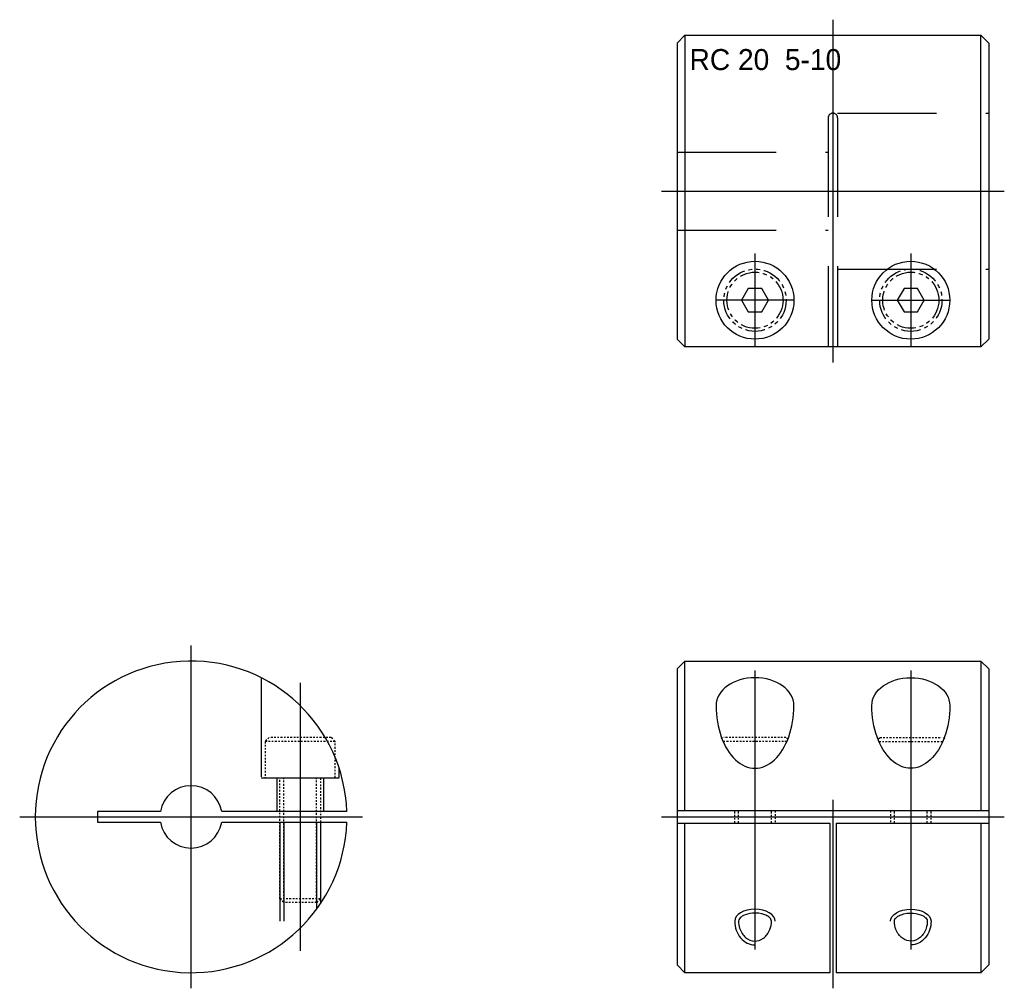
# Model space of a CAD drawing. Extents: x -245.2 to -182, y 408.7 to 470.8.
import ezdxf

# ---------------------------------------------------------------- set-up
doc = ezdxf.new("R2010")
doc.units = 0
doc.header["$MEASUREMENT"] = 0
for name, pattern in [('CENTER', [50.8, 31.75, -6.35, 6.35, -6.35]), ('HIDDEN', [9.525, 6.35, -3.175]), ('PHANTOM', [2.5, 1.25, -0.25, 0.25, -0.25, 0.25, -0.25])]:
    doc.linetypes.add(name, pattern=pattern)
doc.layers.get('0').update_dxf_attribs({"linetype": 'CONTINUOUS'})
for name, color, linetype in [('CENTER', 1, 'CENTER'), ('CONTINUOUS', 7, 'CONTINUOUS'), ('HIDDEN', 2, 'HIDDEN'), ('PHANTOM', 6, 'PHANTOM'), ('THIN', 3, 'CONTINUOUS')]:
    doc.layers.add(name, color=color, linetype=linetype)

msp = doc.modelspace()

# ---------------------------------------------------------------- linework, layer by layer
for p, q in [((-202.502, 420.052), (-202.502, 429.652)), ((-202.502, 409.652), (-202.502, 419.252))]:
    msp.add_line(p, q)
at = {"ltscale": 0.1}
for p, q in [((-236.159, 420.002), (-240.19, 420.002)), ((-240.19, 420.002), (-240.19, 419.302)), ((-224.196, 420.002), (-232.221, 420.002)), ((-240.19, 419.302), (-236.159, 419.302)), ((-232.221, 419.302), (-224.196, 419.302))]:
    msp.add_line(p, q, dxfattribs=at)
for centre in [(-198.002, 452.804), (-188.002, 452.804)]:
    msp.add_circle(centre, 2.5)
for radius, start, end in [(10, 2.00576, 357.99424), (2, 10.07866, 169.92134), (2, 190.07866, 349.92134)]:
    msp.add_arc((-234.19, 419.652), radius, start, end, dxfattribs=at)
for major_axis, ratio, start_param, end_param in [((-2.5, 0), 0.715543, 3.141593, 6.283185), ((0, -4.019), 0.622056, 4.712389, 7.853982)]:
    msp.add_ellipse((-198.002, 426.793), major_axis=major_axis, ratio=ratio, start_param=start_param, end_param=end_param)
at = {"extrusion": (0, 0, -1)}
for major_axis, ratio, start_param, end_param in [((2.5, 0), 0.715543, 3.141593, 6.283185), ((0, -4.019), 0.622056, 4.712389, 7.853982)]:
    msp.add_ellipse((-188.002, 426.793), major_axis=major_axis, ratio=ratio, start_param=start_param, end_param=end_param, dxfattribs=at)
at = {"ltscale": 0.1}
for points, knots in [([(-196.945, 412.963), (-196.945, 413.001), (-196.955, 413.04), (-197.009, 413.133), (-197.055, 413.185), (-197.188, 413.285), (-197.274, 413.333), (-197.599, 413.458), (-197.894, 413.497), (-198.389, 413.454), (-198.593, 413.397), (-198.865, 413.258), (-198.951, 413.185), (-199.044, 413.06), (-199.058, 413.01), (-199.058, 412.963)], [0, 0, 0, 0, 0.329938, 0.329938, 0.659875, 0.659875, 0.989813, 0.989813, 1.718266, 1.718266, 2.288372, 2.288372, 2.735756, 2.735756, 3.141593, 3.141593, 3.141593, 3.141593]), ([(-189.058, 412.963), (-189.058, 413.001), (-189.048, 413.04), (-188.994, 413.133), (-188.949, 413.185), (-188.816, 413.285), (-188.729, 413.333), (-188.404, 413.458), (-188.109, 413.497), (-187.615, 413.454), (-187.41, 413.397), (-187.138, 413.258), (-187.052, 413.185), (-186.96, 413.06), (-186.945, 413.01), (-186.945, 412.963)], [0, 0, 0, 0, 0.329938, 0.329938, 0.659875, 0.659875, 0.989813, 0.989813, 1.718266, 1.718266, 2.288372, 2.288372, 2.735756, 2.735756, 3.141593, 3.141593, 3.141593, 3.141593]), ([(-199.058, 412.963), (-199.058, 412.807), (-199.034, 412.65), (-198.912, 412.265), (-198.774, 412.057), (-198.436, 411.771), (-198.238, 411.693), (-197.839, 411.676), (-197.638, 411.737), (-197.286, 411.992), (-197.137, 412.186), (-196.98, 412.587), (-196.945, 412.775), (-196.945, 412.963)], [1.570796, 1.570796, 1.570796, 1.570796, 1.927458, 1.927458, 2.516377, 2.516377, 3.105296, 3.105296, 3.694215, 3.694215, 4.283134, 4.283134, 4.712389, 4.712389, 4.712389, 4.712389]), ([(-186.945, 412.963), (-186.945, 412.807), (-186.969, 412.65), (-187.092, 412.265), (-187.229, 412.057), (-187.567, 411.771), (-187.766, 411.693), (-188.164, 411.676), (-188.365, 411.737), (-188.718, 411.992), (-188.866, 412.186), (-189.023, 412.587), (-189.058, 412.775), (-189.058, 412.963)], [1.570796, 1.570796, 1.570796, 1.570796, 1.927458, 1.927458, 2.516377, 2.516377, 3.105296, 3.105296, 3.694215, 3.694215, 4.283134, 4.283134, 4.712389, 4.712389, 4.712389, 4.712389])]:
    msp.add_open_spline(points, degree=3, knots=knots, dxfattribs=at)
at = {"layer": 'CENTER'}
for p, q in [((-193.002, 470.804), (-193.002, 448.804)), ((-204.002, 459.804), (-182.002, 459.804)), ((-198.002, 455.804), (-198.002, 449.804)), ((-188.002, 455.804), (-188.002, 449.804)), ((-195.502, 452.804), (-200.502, 452.804)), ((-190.502, 452.804), (-185.502, 452.804)), ((-234.19, 408.652), (-234.19, 430.652)), ((-198.002, 429.042), (-198.002, 411.134)), ((-188.002, 429.042), (-188.002, 411.134)), ((-227.19, 428.251), (-227.19, 411.053)), ((-193.002, 420.752), (-193.002, 408.652)), ((-245.19, 419.652), (-223.19, 419.652)), ((-204.002, 419.652), (-182.002, 419.652))]:
    msp.add_line(p, q, dxfattribs=at)
at = {"layer": 'CONTINUOUS'}
for p, q in [((-202.502, 469.804), (-203.002, 469.304)), ((-202.502, 469.804), (-183.502, 469.804)), ((-202.502, 469.804), (-202.502, 449.804)), ((-183.502, 449.804), (-183.502, 469.804)), ((-183.502, 469.804), (-183.002, 469.304)), ((-203.002, 469.304), (-203.002, 450.304)), ((-183.002, 469.304), (-183.002, 450.304)), ((-203.002, 450.304), (-202.502, 449.804)), ((-183.502, 449.804), (-183.002, 450.304)), ((-183.502, 449.804), (-202.502, 449.804)), ((-202.502, 429.652), (-203.002, 429.152)), ((-203.002, 429.152), (-203.002, 410.152)), ((-202.502, 429.652), (-183.502, 429.652)), ((-183.502, 429.652), (-183.002, 429.152)), ((-183.502, 429.652), (-183.502, 420.052)), ((-183.002, 429.152), (-183.002, 410.152)), ((-203.002, 420.052), (-183.002, 420.052)), ((-203.002, 419.252), (-193.202, 419.252)), ((-193.202, 419.252), (-193.202, 409.652)), ((-192.802, 419.252), (-192.802, 409.652)), ((-192.802, 419.252), (-183.002, 419.252)), ((-183.502, 419.252), (-183.502, 409.652)), ((-203.002, 410.152), (-202.502, 409.652)), ((-183.502, 409.652), (-183.002, 410.152)), ((-193.202, 409.652), (-202.502, 409.652)), ((-183.502, 409.652), (-192.802, 409.652))]:
    msp.add_line(p, q, dxfattribs=at)
at = {"layer": 'HIDDEN'}
for p, q in [((-193.302, 464.504), (-193.302, 449.804)), ((-192.702, 464.804), (-183.002, 464.804)), ((-192.702, 464.504), (-192.702, 449.804)), ((-203.002, 462.304), (-193.302, 462.304)), ((-203.002, 457.304), (-193.302, 457.304)), ((-192.702, 454.804), (-183.002, 454.804)), ((-229.69, 428.582), (-229.69, 422.152)), ((-224.69, 422.152), (-224.69, 422.774)), ((-229.69, 422.152), (-224.69, 422.152)), ((-228.69, 422.152), (-228.69, 420.002)), ((-225.69, 422.152), (-225.69, 420.002)), ((-228.49, 419.302), (-228.49, 411.436)), ((-228.247, 419.302), (-228.247, 411.61)), ((-226.134, 419.302), (-226.134, 413.728)), ((-225.89, 419.302), (-225.89, 414.074))]:
    msp.add_line(p, q, dxfattribs=at)
msp.add_arc((-193.002, 464.504), 0.3, 0, 180, dxfattribs=at)
at = {"layer": 'PHANTOM', "ltscale": 0.1}
for p, q in [((-229.18, 424.752), (-229.44, 424.492)), ((-225.2, 424.752), (-229.18, 424.752)), ((-224.94, 424.492), (-225.2, 424.752)), ((-200.092, 424.752), (-200.21, 424.634)), ((-196.012, 424.752), (-199.992, 424.752)), ((-195.893, 424.634), (-196.012, 424.752)), ((-190.11, 424.634), (-189.992, 424.752)), ((-189.992, 424.752), (-186.012, 424.752)), ((-185.912, 424.752), (-185.793, 424.634)), ((-224.94, 424.492), (-229.44, 424.492)), ((-229.44, 424.492), (-229.44, 422.152)), ((-224.94, 422.152), (-224.94, 424.492)), ((-195.952, 424.492), (-200.051, 424.492)), ((-190.051, 424.492), (-185.952, 424.492)), ((-229.44, 422.152), (-224.94, 422.152)), ((-228.49, 414.396), (-228.49, 422.152)), ((-228.247, 414.152), (-228.247, 422.152)), ((-226.134, 414.152), (-226.134, 422.152)), ((-225.89, 422.152), (-225.89, 414.396)), ((-199.302, 419.252), (-199.302, 420.052)), ((-199.058, 419.252), (-199.058, 420.052)), ((-196.945, 419.252), (-196.945, 420.052)), ((-196.702, 420.052), (-196.702, 419.252)), ((-189.302, 420.052), (-189.302, 419.252)), ((-189.058, 419.252), (-189.058, 420.052)), ((-186.945, 419.252), (-186.945, 420.052)), ((-186.702, 419.252), (-186.702, 420.052)), ((-225.89, 414.396), (-228.49, 414.396)), ((-228.247, 414.152), (-228.49, 414.396)), ((-226.134, 414.152), (-228.247, 414.152)), ((-225.89, 414.396), (-226.134, 414.152))]:
    msp.add_line(p, q, dxfattribs=at)
at = {"layer": 'PHANTOM'}
for points in [[(-198.435, 453.554), (-198.868, 452.804), (-198.435, 452.054), (-197.569, 452.054), (-197.136, 452.804), (-197.569, 453.554)], [(-188.435, 453.554), (-188.868, 452.804), (-188.435, 452.054), (-187.569, 452.054), (-187.136, 452.804), (-187.569, 453.554)]]:
    msp.add_lwpolyline(points, close=True, dxfattribs=at)
for centre, radius in [((-198.002, 452.804), 2), ((-198.002, 452.804), 1.8), ((-188.002, 452.804), 2), ((-188.002, 452.804), 1.8)]:
    msp.add_circle(centre, radius, dxfattribs=at)
at = {"layer": 'THIN', "ltscale": 0.1}
for major_axis, ratio, start_param, end_param in [((-1.3, 0), 0.585607, 3.141593, 6.283185), ((0, 1.523), 0.853815, 1.570796, 3.141593)]:
    msp.add_ellipse((-198.002, 412.963), major_axis=major_axis, ratio=ratio, start_param=start_param, end_param=end_param, dxfattribs=at)
at = {"layer": 'THIN', "ltscale": 0.1, "extrusion": (0, 0, -1)}
for major_axis, ratio, start_param, end_param in [((1.3, 0), 0.585607, 3.141593, 6.283185), ((0, 1.523), 0.853815, 1.570796, 3.141593)]:
    msp.add_ellipse((-188.002, 412.963), major_axis=major_axis, ratio=ratio, start_param=start_param, end_param=end_param, dxfattribs=at)

# ---------------------------------------------------------------- texts
at = {"insert": (-202.703, 468.92), "char_height": 1.35, "attachment_point": 1}
msp.add_mtext(' RC 20  5-10', dxfattribs=at)

doc.saveas('drawing.dxf')
